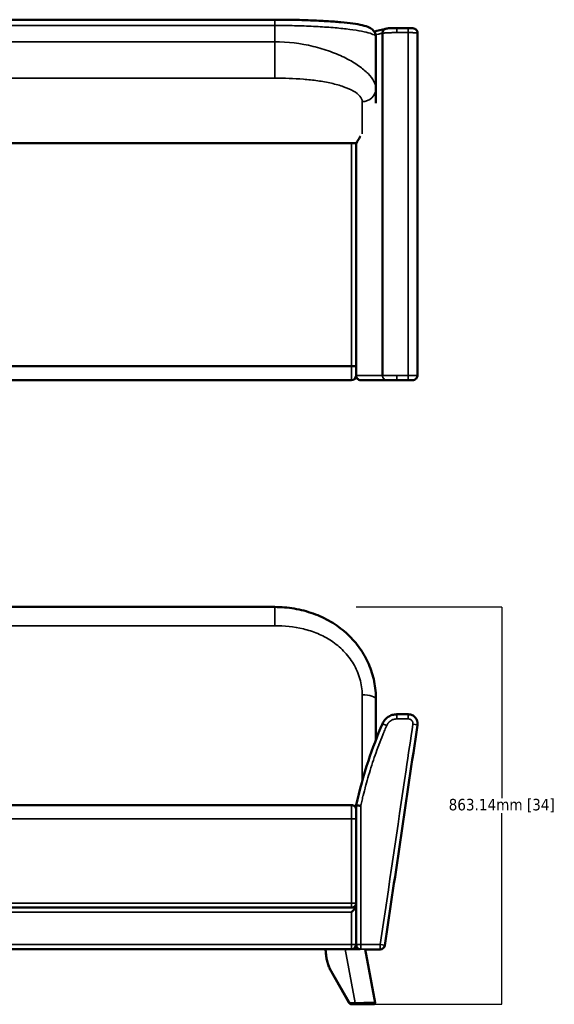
# Model space of a CAD drawing. Header units: millimetres. Extents: x 1963 to 6379, y 615 to 3469.
# Tile 3 of 6: x 3125 to 4287, y 615 to 2754. Entities that reach past the tile are written whole.
import ezdxf

# ---------------------------------------------------------------- set-up
doc = ezdxf.new("R2010")
doc.units = ezdxf.units.MM
doc.layers.add('Visible (ANSI)', color=7, linetype='Continuous', lineweight=50)
doc.layers.add('Visible Narrow (ANSI)', color=7, linetype='Continuous', lineweight=35)
doc.styles.get("Standard").update_dxf_attribs({"font": 'tahoma.ttf'})
doc.dimstyles.get("Standard").update_dxf_attribs({"dimtxt": 25, "dimasz": 0.18, "dimexe": 0.18, "dimexo": 0.0625, "dimgap": 0.09, "dimtad": 0, "dimtih": 1, "dimtoh": 1, "dimzin": 0, "dimdsep": 46, "dimtxsty": 'Standard', "dimcen": 0.09, "dimadec": 0, "dimazin": 0, "dimtfac": 1, "dimtofl": 0, "dimtmove": 0, "dimatfit": 3, "dimfxl": 1, "dimtolj": 1, "dimtzin": 0, "dimarcsym": 0})

# ---------------------------------------------------------------- blocks, each defined once
blk = doc.blocks.new('*D7')
at = {"color": 0, "lineweight": -2, "transparency": 16777216}
for p, q in [((3856.4, 1478.4), (4173.1, 1478.4)), ((4172.9, 1478.2), (4172.9, 1063.3)), ((4172.9, 615.5), (4172.9, 1030.4)), ((3856.4, 615.3), (4173.1, 615.3))]:
    blk.add_line(p, q, dxfattribs=at)
at = {"color": 0, "transparency": 16777216}
for points in [[(4172.9, 1478.2), (4172.9, 1478.2), (4172.9, 1478.4)], [(4172.9, 615.5), (4172.9, 615.5), (4172.9, 615.3)]]:
    blk.add_solid(points, dxfattribs=at)
at = {"layer": 'Defpoints', "color": 0, "transparency": 16777216}
for p in [(3856.3, 1478.4), (4172.9, 1478.4), (3856.3, 615.3)]:
    blk.add_point(p, dxfattribs=at)
at = {"color": 0, "transparency": 16777216, "insert": (4172.9, 1046.8), "char_height": 25, "attachment_point": 5}
blk.add_mtext('\\A1;863.14mm [34]', dxfattribs=at)

msp = doc.modelspace()

# ---------------------------------------------------------------- linework, layer by layer
at = {"layer": 'Visible (ANSI)'}
for p, q in [((2273.584, 2754.2), (3679.611, 2754.2)), ((3913.765, 2724.864), (3913.77, 1981.261)), ((3989.899, 2725.246), (3989.909, 1981.256)), ((3748.22, 2699.454), (3748.227, 2699.454)), ((3899.611, 2604.621), (3899.611, 2715.995)), ((3856.597, 2657.783), (3856.597, 2657.783)), ((3899.611, 2573.007), (3899.611, 2604.621)), ((2096.194, 2486.256), (3857, 2486.256)), ((2106.597, 2486.256), (3846.597, 2486.256)), ((3856.597, 1981.371), (3856.597, 2486.256)), ((2106.597, 2001.256), (3846.597, 2001.256)), ((3846.597, 1971.256), (2106.597, 1971.256)), ((3856.597, 1981.371), (3856.597, 1981.256)), ((3922.945, 1971.256), (3944.909, 1971.256)), ((3944.909, 1971.256), (3969.909, 1971.256)), ((3969.909, 1971.256), (3979.909, 1971.256)), ((3679.611, 1478.415), (2273.584, 1478.415)), ((3899.611, 1190.275), (3899.611, 1277.853)), ((3989.898, 1224.154), (3989.907, 1224.927)), ((2106.597, 1048.169), (3846.597, 1048.169)), ((3856.597, 1047.629), (3856.597, 745.265)), ((3856.597, 835.276), (3856.597, 1018.169)), ((2096.597, 825.276), (3856.597, 825.276)), ((3846.597, 825.276), (2106.597, 825.276)), ((3846.597, 815.276), (3856.597, 825.276)), ((3856.597, 745.276), (3856.597, 825.276)), ((3846.597, 735.276), (2106.597, 735.276)), ((3846.597, 735.276), (3865.632, 735.276)), ((3856.597, 745.265), (3856.597, 744.491)), ((3875.992, 735.208), (3897.529, 618.822)), ((3908.956, 734.491), (3876.125, 734.491)), ((3840.566, 619.331), (3802.698, 685.701)), ((3846.899, 615.276), (3856.294, 615.276)), ((3856.294, 615.276), (3887.935, 615.276)), ((3887.935, 615.276), (3894.579, 615.276))]:
    msp.add_line(p, q, dxfattribs=at)
for centre, start, end in [((3846.597, 1981.256), 270, 0), ((3846.597, 835.276), 270, 0), ((3846.597, 745.276), 270, 0), ((3866.597, 744.491), 180, 247.139256), ((3908.956, 744.491), 270, 351.578222)]:
    msp.add_arc(centre, 10, start, end, dxfattribs=at)
for centre, major_axis, ratio, start_param, end_param in [((3913.667, 2724.868), (-0.001, 0.402), 0.24424648, 4.70357226, 4.81661037), ((3908.956, 744.491), (9.892, -1.465), 0.08622294, 0, 0.00017519)]:
    msp.add_ellipse(centre, major_axis=major_axis, ratio=ratio, start_param=start_param, end_param=end_param, dxfattribs=at)
for points, knots in [([(3679.611, 2754.2), (3692.801, 2754.2), (3706.057, 2754.081), (3732.021, 2753.611), (3744.854, 2753.256), (3769.405, 2752.327), (3781.239, 2751.749), (3803.425, 2750.394), (3813.865, 2749.609), (3832.97, 2747.858), (3841.682, 2746.883), (3857.182, 2744.743), (3863.949, 2743.576), (3875.903, 2740.857), (3880.808, 2739.548), (3888.478, 2735.483), (3891.125, 2733.829), (3895.236, 2729.282), (3896.678, 2727.223), (3898.905, 2722.174), (3899.611, 2719.075), (3899.611, 2715.995)], [0, 0, 0, 0, 3.95698907, 3.95698907, 7.95225402, 7.95225402, 11.97137933, 11.97137933, 16.03858249, 16.03858249, 20.17967446, 20.17967446, 24.43978152, 24.43978152, 28.98795164, 28.98795164, 31.04582458, 31.04582458, 32.18293391, 32.18293391, 33.40874367, 33.40874367, 33.40874367, 33.40874367]), ([(3913.764, 2724.91), (3913.746, 2725.561), (3913.788, 2726.224), (3913.892, 2726.878), (3913.971, 2727.368), (3914.085, 2727.853), (3914.232, 2728.325), (3914.257, 2728.403), (3914.282, 2728.481), (3914.309, 2728.559), (3914.322, 2728.598), (3914.335, 2728.637), (3914.349, 2728.676), (3914.356, 2728.695), (3914.363, 2728.714), (3914.37, 2728.733), (3914.376, 2728.753), (3914.384, 2728.773), (3914.391, 2728.791), (3914.764, 2729.809), (3915.323, 2730.81), (3916.058, 2731.685), (3916.11, 2731.747), (3916.163, 2731.809), (3916.217, 2731.87), (3916.245, 2731.901), (3916.272, 2731.931), (3916.299, 2731.961), (3916.313, 2731.976), (3916.327, 2731.992), (3916.341, 2732.007), (3916.348, 2732.014), (3916.355, 2732.022), (3916.362, 2732.029), (3916.368, 2732.037), (3916.376, 2732.045), (3916.382, 2732.052), (3917.048, 2732.764), (3917.915, 2733.457), (3918.963, 2733.971), (3919.038, 2734.008), (3919.114, 2734.044), (3919.19, 2734.078), (3919.228, 2734.096), (3919.267, 2734.113), (3919.305, 2734.13), (3919.325, 2734.138), (3919.344, 2734.147), (3919.364, 2734.155), (3919.373, 2734.159), (3919.383, 2734.163), (3919.393, 2734.168), (3919.398, 2734.17), (3919.403, 2734.172), (3919.407, 2734.174), (3919.412, 2734.176), (3919.419, 2734.178), (3919.422, 2734.18), (3919.821, 2734.348), (3920.327, 2734.525), (3920.93, 2734.655), (3920.973, 2734.664), (3921.017, 2734.673), (3921.061, 2734.682), (3921.067, 2734.684), (3921.074, 2734.685), (3921.081, 2734.686)], [0, 0, 0, 0, 0.125, 0.125, 0.125, 0.21875, 0.21875, 0.21875, 0.234375, 0.234375, 0.234375, 0.2421875, 0.2421875, 0.2421875, 0.24609375, 0.24609375, 0.24609375, 0.25, 0.25, 0.25, 0.46875, 0.46875, 0.46875, 0.484375, 0.484375, 0.484375, 0.4921875, 0.4921875, 0.4921875, 0.49609375, 0.49609375, 0.49609375, 0.498046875, 0.498046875, 0.498046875, 0.5, 0.5, 0.5, 0.71875, 0.71875, 0.71875, 0.734375, 0.734375, 0.734375, 0.7421875, 0.7421875, 0.7421875, 0.74609375, 0.74609375, 0.74609375, 0.748046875, 0.748046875, 0.748046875, 0.749023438, 0.749023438, 0.749023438, 0.75, 0.75, 0.75, 0.859375, 0.859375, 0.859375, 0.8671875, 0.8671875, 0.8671875, 0.868343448, 0.868343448, 0.868343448, 0.868343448]), ([(3921.081, 2734.686), (3923.391, 2735.142), (3926.147, 2735.426), (3931.033, 2735.759), (3932.67, 2735.846), (3937.067, 2736.026), (3940.002, 2736.093), (3943.593, 2736.118), (3944.252, 2736.121), (3944.91, 2736.121)], [0, 0, 0, 0, 1.25153079, 1.25153079, 1.81313737, 1.81313737, 2.6960764, 2.6960764, 2.8935987, 2.8935987, 2.8935987, 2.8935987]), ([(3969.899, 2736.121), (3971.186, 2736.121), (3972.489, 2736.1), (3974.928, 2736.021), (3976.092, 2735.961), (3978.284, 2735.798), (3979.294, 2735.694), (3981.051, 2735.412), (3981.842, 2735.253), (3983.294, 2734.768), (3983.887, 2734.523), (3985.136, 2733.858), (3985.797, 2733.411), (3987.118, 2732.267), (3987.766, 2731.524), (3988.876, 2729.801), (3989.322, 2728.78), (3989.794, 2726.919), (3989.899, 2726.079), (3989.899, 2725.246)], [0, 0, 0, 0, 0.38610186, 0.38610186, 0.77239018, 0.77239018, 1.19549881, 1.19549881, 1.53436833, 1.53436833, 1.74301528, 1.74301528, 1.98490055, 1.98490055, 2.27728804, 2.27728804, 2.60463035, 2.60463035, 2.85561449, 2.85561449, 2.85561449, 2.85561449]), ([(3857, 2486.256), (3859.318, 2490.501), (3861.165, 2493.575), (3863.95, 2498.022), (3865.024, 2499.683), (3866.13, 2501.34)], [-5.82216819, -5.82216819, -5.82216819, -5.82216819, -3.19154473, -3.19154473, -1.6112612, -1.6112612, -1.6112612, -1.6112612]), ([(3846.597, 2001.256), (3847.899, 2001.256), (3849.188, 2001.249), (3851.597, 2001.224), (3852.693, 2001.205), (3854.547, 2001.16), (3855.286, 2001.134), (3856.32, 2001.078), (3856.592, 2001.049), (3856.597, 2001.021), (3856.597, 2001.021), (3856.597, 2001.021)], [-1.57210274, -1.57210274, -1.57210274, -1.57210274, -1.18157579, -1.18157579, -0.79098613, -0.79098613, -0.40025888, -0.40025888, 0, 0, 0.00404776, 0.00404776, 0.00404776, 0.00404776]), ([(3866.597, 1971.256), (3866.592, 1971.256), (3866.587, 1971.256), (3865.25, 1971.258), (3863.931, 1971.526), (3861.521, 1972.545), (3860.445, 1973.269), (3858.624, 1975.085), (3857.896, 1976.161), (3857.123, 1977.982), (3856.92, 1978.643), (3856.661, 1979.958), (3856.597, 1980.606), (3856.597, 1981.256)], [-1.57928353, -1.57928353, -1.57928353, -1.57928353, -1.5777867, -1.5777867, -1.17591559, -1.17591559, -0.78889278, -0.78889278, -0.40211287, -0.40211287, -0.19494922, -0.19494922, -0.00000285, -0.00000285, -0.00000285, -0.00000285]), ([(3866.597, 1971.256), (3866.649, 1971.256), (3866.702, 1971.256), (3866.754, 1971.256), (3866.964, 1971.256), (3867.176, 1971.256), (3867.389, 1971.256), (3867.816, 1971.256), (3868.248, 1971.256), (3868.686, 1971.256), (3869.562, 1971.256), (3870.462, 1971.256), (3871.383, 1971.256), (3871.524, 1971.256), (3871.665, 1971.256), (3871.807, 1971.256), (3873.523, 1971.256), (3875.317, 1971.256), (3877.189, 1971.256), (3877.308, 1971.256), (3877.427, 1971.256), (3877.546, 1971.256), (3879.464, 1971.256), (3881.463, 1971.256), (3883.544, 1971.256), (3885.753, 1971.256), (3888.053, 1971.256), (3890.442, 1971.256), (3890.497, 1971.256), (3890.552, 1971.256), (3890.608, 1971.256), (3892.946, 1971.256), (3895.37, 1971.256), (3897.879, 1971.256), (3897.893, 1971.256), (3897.907, 1971.256), (3897.921, 1971.256), (3900.445, 1971.256), (3903.056, 1971.256), (3905.752, 1971.256), (3905.786, 1971.256), (3905.82, 1971.256), (3905.854, 1971.256), (3908.601, 1971.256), (3911.435, 1971.256), (3914.357, 1971.256), (3915.819, 1971.256), (3917.302, 1971.256), (3918.807, 1971.256), (3919.56, 1971.256), (3920.318, 1971.256), (3921.081, 1971.256), (3921.463, 1971.256), (3921.847, 1971.256), (3922.231, 1971.256), (3922.423, 1971.256), (3922.616, 1971.256), (3922.809, 1971.256), (3922.854, 1971.256), (3922.9, 1971.256), (3922.945, 1971.256)], [0, 0, 0, 0, 0.000726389, 0.000726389, 0.000726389, 0.003645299, 0.003645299, 0.003645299, 0.009483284, 0.009483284, 0.009483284, 0.021159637, 0.021159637, 0.021159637, 0.022939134, 0.022939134, 0.022939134, 0.044512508, 0.044512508, 0.044512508, 0.045878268, 0.045878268, 0.045878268, 0.067865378, 0.067865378, 0.067865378, 0.091218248, 0.091218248, 0.091218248, 0.091756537, 0.091756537, 0.091756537, 0.114571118, 0.114571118, 0.114571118, 0.114695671, 0.114695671, 0.114695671, 0.137634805, 0.137634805, 0.137634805, 0.137923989, 0.137923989, 0.137923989, 0.16127689, 0.16127689, 0.16127689, 0.17295331, 0.17295331, 0.17295331, 0.178791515, 0.178791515, 0.178791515, 0.181710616, 0.181710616, 0.181710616, 0.183170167, 0.183170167, 0.183170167, 0.183513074, 0.183513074, 0.183513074, 0.183513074]), ([(3989.91, 1981.256), (3989.91, 1980.176), (3989.73, 1979.082), (3989.038, 1977.032), (3988.516, 1976.05), (3987.201, 1974.327), (3986.391, 1973.564), (3984.593, 1972.355), (3983.582, 1971.892), (3982.113, 1971.492), (3981.681, 1971.405), (3980.804, 1971.286), (3980.355, 1971.256), (3979.909, 1971.256)], [0, 0, 0, 0, 0.32404506, 0.32404506, 0.64913142, 0.64913142, 0.97418244, 0.97418244, 1.29923855, 1.29923855, 1.43085367, 1.43085367, 1.56484374, 1.56484374, 1.56484374, 1.56484374]), ([(3679.611, 1478.415), (3693.759, 1478.415), (3707.968, 1477.238), (3735.942, 1472.514), (3749.827, 1468.914), (3776.397, 1459.369), (3789.21, 1453.396), (3813.104, 1439.345), (3824.309, 1431.221), (3844.57, 1413.201), (3853.74, 1403.241), (3869.645, 1381.937), (3876.472, 1370.508), (3887.517, 1346.67), (3891.796, 1334.155), (3897.664, 1308.566), (3899.283, 1295.371), (3899.595, 1280.687), (3899.611, 1279.271), (3899.611, 1277.853)], [0, 0, 0, 0, 4.24454291, 4.24454291, 8.54242639, 8.54242639, 12.82575106, 12.82575106, 17.07476401, 17.07476401, 21.28485333, 21.28485333, 25.46375498, 25.46375498, 29.62492449, 29.62492449, 33.77698032, 33.77698032, 34.21966208, 34.21966208, 34.21966208, 34.21966208]), ([(3944.909, 1245.267), (3943.248, 1245.267), (3941.603, 1245.145), (3938.329, 1244.664), (3936.728, 1244.307), (3933.587, 1243.365), (3932.061, 1242.784), (3929.828, 1241.743), (3929.09, 1241.366), (3927.649, 1240.562), (3926.946, 1240.135), (3924.887, 1238.781), (3923.594, 1237.788), (3921.76, 1236.159), (3921.166, 1235.593), (3920.015, 1234.411), (3919.457, 1233.795), (3917.865, 1231.899), (3916.909, 1230.575), (3915.192, 1227.801), (3914.431, 1226.35), (3913.77, 1224.826)], [0, 0, 0, 0, 0.125, 0.125, 0.25, 0.25, 0.375, 0.375, 0.4375, 0.4375, 0.5, 0.5, 0.625, 0.625, 0.6875, 0.6875, 0.75, 0.75, 0.875, 0.875, 1, 1, 1, 1]), ([(3989.908, 1225.037), (3989.914, 1225.563), (3989.899, 1226.087), (3989.816, 1227.32), (3989.731, 1228.028), (3989.482, 1229.441), (3989.318, 1230.149), (3988.719, 1232.214), (3988.178, 1233.533), (3987.154, 1235.423), (3986.774, 1236.042), (3985.958, 1237.224), (3985.521, 1237.789), (3984.59, 1238.868), (3984.096, 1239.383), (3983.312, 1240.116), (3983.044, 1240.354), (3982.492, 1240.817), (3982.208, 1241.042), (3980.77, 1242.123), (3979.544, 1242.851), (3977.92, 1243.596), (3977.591, 1243.737), (3976.922, 1244.001), (3976.582, 1244.124), (3975.556, 1244.467), (3974.866, 1244.656), (3972.775, 1245.112), (3971.355, 1245.267), (3969.909, 1245.267)], [0.07885023, 0.07885023, 0.07885023, 0.07885023, 0.125, 0.125, 0.1875, 0.1875, 0.25, 0.25, 0.375, 0.375, 0.4375, 0.4375, 0.5, 0.5, 0.5625, 0.5625, 0.59375, 0.59375, 0.625, 0.625, 0.75, 0.75, 0.78125, 0.78125, 0.8125, 0.8125, 0.875, 0.875, 1, 1, 1, 1]), ([(3856.597, 1047.629), (3863.757, 1080.228), (3872.602, 1112.502), (3892.103, 1171.498), (3902.359, 1198.428), (3913.77, 1224.826)], [0, 0, 0, 0, 10.01278213, 10.01278213, 18.64063742, 18.64063742, 18.64063742, 18.64063742]), ([(3989.683, 1221.454), (3977.875, 1141.717), (3966.071, 1061.978), (3942.46, 902.503), (3930.654, 822.765), (3918.848, 743.027)], [0, 0, 0, 0, 0.5, 0.5, 1, 1, 1, 1]), ([(3846.597, 1048.169), (3847.899, 1048.169), (3849.188, 1047.914), (3851.597, 1046.926), (3852.693, 1046.202), (3854.547, 1044.373), (3855.286, 1043.286), (3856.32, 1040.861), (3856.592, 1039.541), (3856.597, 1038.194), (3856.597, 1038.181), (3856.597, 1038.167)], [-1.57210274, -1.57210274, -1.57210274, -1.57210274, -1.18157579, -1.18157579, -0.79098613, -0.79098613, -0.40025888, -0.40025888, 0, 0, 0.00404776, 0.00404776, 0.00404776, 0.00404776]), ([(3866.597, 1046.541), (3866.592, 1046.542), (3866.587, 1046.542), (3865.25, 1046.688), (3863.931, 1046.832), (3861.521, 1047.094), (3860.445, 1047.211), (3858.624, 1047.409), (3857.896, 1047.488), (3857.123, 1047.572), (3856.92, 1047.594), (3856.661, 1047.622), (3856.597, 1047.629), (3856.597, 1047.629)], [-1.57928353, -1.57928353, -1.57928353, -1.57928353, -1.5777867, -1.5777867, -1.17591559, -1.17591559, -0.78889278, -0.78889278, -0.40211287, -0.40211287, -0.19494922, -0.19494922, -0.00000285, -0.00000285, -0.00000285, -0.00000285]), ([(3790.126, 735.276), (3790.156, 731.7), (3790.353, 728.127), (3791.081, 721.049), (3791.611, 717.544), (3792.995, 710.665), (3793.849, 707.291), (3795.867, 700.733), (3797.031, 697.548), (3799.651, 691.426), (3801.107, 688.489), (3802.698, 685.701)], [1.582865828, 1.582865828, 1.582865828, 1.582865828, 1.718553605, 1.718553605, 1.854241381, 1.854241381, 1.989929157, 1.989929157, 2.125616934, 2.125616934, 2.26130471, 2.26130471, 2.26130471, 2.26130471]), ([(3840.566, 619.331), (3840.823, 618.88), (3841.115, 618.451), (3841.767, 617.648), (3842.129, 617.274), (3842.924, 616.603), (3843.357, 616.305), (3844.288, 615.81), (3844.786, 615.613), (3845.822, 615.346), (3846.36, 615.276), (3846.899, 615.276)], [2.26130471, 2.26130471, 2.26130471, 2.26130471, 2.437362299, 2.437362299, 2.613419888, 2.613419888, 2.789477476, 2.789477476, 2.965535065, 2.965535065, 3.141592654, 3.141592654, 3.141592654, 3.141592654]), ([(3897.529, 618.822), (3897.588, 618.504), (3897.594, 618.172), (3897.502, 617.529), (3897.402, 617.211), (3897.108, 616.631), (3896.911, 616.362), (3896.447, 615.907), (3896.174, 615.715), (3895.588, 615.433), (3895.268, 615.339), (3894.824, 615.284), (3894.701, 615.276), (3894.579, 615.276)], [0, 0, 0, 0, 0.097157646, 0.097157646, 0.194686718, 0.194686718, 0.292202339, 0.292202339, 0.389718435, 0.389718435, 0.487234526, 0.487234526, 0.523942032, 0.523942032, 0.523942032, 0.523942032])]:
    msp.add_open_spline(points, degree=3, knots=knots, dxfattribs=at)
for points in [[(3895.946, 2728.098), (3903.448, 2730.309), (3911.875, 2732.505), (3920.758, 2734.616)], [(3944.91, 2736.121), (3953.24, 2736.121), (3961.57, 2736.121), (3969.899, 2736.121)], [(3989.91, 1981.256), (3989.91, 1981.256), (3989.91, 1981.256), (3989.91, 1981.256)], [(3969.909, 1245.267), (3961.576, 1245.267), (3953.24, 1245.267), (3944.909, 1245.267)]]:
    msp.add_open_spline(points, degree=3, dxfattribs=at)
msp.add_rational_spline([(3989.898, 1224.154), (3989.888, 1223.256), (3989.817, 1222.356), (3989.683, 1221.454)], [0.999999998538, 0.999999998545, 0.999999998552, 0.999999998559], degree=3, dxfattribs=at)
at = {"layer": 'Visible Narrow (ANSI)'}
for p, q in [((3679.611, 2741.616), (2273.584, 2741.616)), ((3679.611, 2741.616), (3679.611, 2754.2)), ((3679.611, 2741.616), (3679.611, 2706.314)), ((3969.899, 2736.121), (3969.899, 2726.132)), ((3969.899, 2726.132), (3969.909, 1981.268)), ((3679.611, 2706.314), (2273.584, 2706.314)), ((3679.611, 2627.257), (3679.611, 2706.314)), ((3787.326, 2689.454), (3787.324, 2689.454)), ((2273.584, 2627.257), (3679.611, 2627.257)), ((3869.611, 2576.216), (3869.611, 2506.399)), ((3846.597, 2486.256), (3846.597, 2001.256)), ((3846.597, 1971.256), (3846.597, 2001.256)), ((3944.909, 1981.268), (3944.909, 1971.256)), ((3969.909, 1971.256), (3969.909, 1981.268)), ((3679.611, 1437.719), (3679.611, 1478.415)), ((2273.584, 1437.719), (3679.611, 1437.719)), ((3869.611, 1287.505), (3869.611, 1099.94)), ((3944.909, 1235.267), (3944.909, 1245.267)), ((3969.909, 1235.267), (3969.909, 1245.267)), ((3922.945, 1220.849), (3913.77, 1224.826)), ((3979.801, 1223.802), (3989.694, 1222.338)), ((3989.694, 1222.338), (3989.683, 1221.454)), ((3846.597, 1018.169), (3846.597, 1048.169)), ((3866.597, 745.265), (3866.597, 1046.541)), ((3846.597, 1018.169), (2106.597, 1018.169)), ((3856.597, 1018.169), (3846.597, 1018.169)), ((3846.597, 1018.169), (3846.597, 835.276)), ((2106.597, 835.276), (3846.597, 835.276)), ((3856.597, 835.276), (3846.597, 835.276)), ((3846.597, 825.276), (3846.597, 835.276)), ((3846.597, 815.276), (2106.597, 815.276)), ((3846.597, 815.276), (3846.597, 745.276)), ((2106.597, 745.276), (3846.597, 745.276)), ((3832.474, 735.276), (3854.124, 618.276)), ((3856.597, 745.276), (3846.597, 745.276)), ((3846.597, 735.276), (3846.597, 745.276)), ((3856.597, 745.265), (3866.597, 745.265)), ((3866.597, 735.265), (3866.597, 745.265)), ((3908.947, 745.265), (3866.597, 745.265)), ((3866.597, 735.265), (3908.947, 735.265)), ((3866.597, 735.229), (3866.597, 735.265)), ((3908.956, 734.491), (3876.125, 734.491)), ((3908.947, 745.265), (3918.839, 743.801)), ((3908.947, 745.265), (3908.947, 735.265)), ((3908.947, 735.265), (3908.956, 734.491)), ((3918.848, 743.027), (3918.839, 743.801)), ((3841.002, 620.818), (3803.134, 687.187)), ((3854.124, 618.276), (3844.729, 618.276))]:
    msp.add_line(p, q, dxfattribs=at)
for centre, major_axis, ratio, start_param, end_param in [((3944.911, 2726.121), (0, 10), 0.00022159, 0, 1.56960821), ((3869.611, 2604.621), (30, 0), 0.94683386, 4.71238898, 6.28318531), ((3922.945, 1981.256), (0, -10), 0.91750403, 4.71192835, 6.28318455), ((3869.611, 1277.853), (30, 0), 0.32172292, 0, 1.57079633), ((3844.129, 736.231), (0, 77), 0.6906024, 1.58319061, 2.26130471), ((3866.597, 745.265), (-10, 0), 0.99999939, 0, 1.57079633), ((3866.597, 744.491), (-10, 0), 0.99999939, 0, 1.1718025), ((3908.947, 745.265), (9.999, 0.119), 0.99999939, 4.70048774, 6.12428716), ((3908.956, 744.491), (9.999, 0.119), 0.99999939, 4.70049171, 6.12431528), ((3805.304, 687.187), (-2.606, -1.487), 0.46064925, 5.39159547, 6.28318531), ((3843.172, 620.818), (-2.606, -1.487), 0.46064925, 5.39159547, 6.28318531), ((3844.729, 625.276), (0, -7), 0.6906024, 5.40289736, 6.28318531), ((3846.899, 618.276), (0, -3), 0.72323463, 4.71238898, 6.28318531), ((3856.294, 618.276), (0, -3), 0.72323463, 4.71238898, 6.28318531), ((3887.935, 618.276), (0, -3), 0.6906024, 0, 1.83259571)]:
    msp.add_ellipse(centre, major_axis=major_axis, ratio=ratio, start_param=start_param, end_param=end_param, dxfattribs=at)
for points, knots in [([(3679.611, 2741.616), (3694.01, 2741.616), (3708.408, 2741.451), (3736.653, 2740.796), (3750.498, 2740.307), (3777.104, 2739.024), (3789.864, 2738.23), (3813.808, 2736.366), (3824.992, 2735.297), (3845.356, 2732.926), (3854.534, 2731.624), (3870.534, 2728.835), (3877.354, 2727.349), (3888.374, 2724.251), (3892.574, 2722.638), (3898.192, 2719.349), (3899.611, 2717.672), (3899.611, 2715.995)], [0, 0, 0, 0, 0.125, 0.125, 0.25, 0.25, 0.375, 0.375, 0.5, 0.5, 0.625, 0.625, 0.75, 0.75, 0.875, 0.875, 1, 1, 1, 1]), ([(3898.955, 2721.25), (3900.833, 2721.745), (3902.755, 2722.237), (3904.72, 2722.729), (3905.486, 2722.921), (3906.258, 2723.112), (3907.037, 2723.303), (3907.816, 2723.494), (3908.603, 2723.685), (3909.398, 2723.876), (3910.051, 2724.033), (3910.71, 2724.189), (3911.372, 2724.346), (3911.515, 2724.38), (3911.659, 2724.414), (3911.802, 2724.448), (3912.456, 2724.602), (3913.111, 2724.756), (3913.764, 2724.91)], [0.798372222, 0.798372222, 0.798372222, 0.798372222, 0.879505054, 0.879505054, 0.879505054, 0.911130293, 0.911130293, 0.911130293, 0.942755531, 0.942755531, 0.942755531, 0.96875, 0.96875, 0.96875, 0.974380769, 0.974380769, 0.974380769, 1, 1, 1, 1]), ([(3913.765, 2724.864), (3913.768, 2724.865), (3913.774, 2724.866), (3913.779, 2724.866), (3913.784, 2724.867), (3913.789, 2724.868), (3913.794, 2724.868), (3913.836, 2724.874), (3913.877, 2724.88), (3913.92, 2724.886), (3914.004, 2724.898), (3914.09, 2724.91), (3914.178, 2724.921), (3914.353, 2724.944), (3914.535, 2724.967), (3914.723, 2724.99), (3915.099, 2725.036), (3915.501, 2725.08), (3915.929, 2725.124), (3916.785, 2725.211), (3917.741, 2725.294), (3918.803, 2725.373), (3919.334, 2725.412), (3919.892, 2725.451), (3920.469, 2725.488), (3921.046, 2725.525), (3921.642, 2725.561), (3922.258, 2725.595), (3923.488, 2725.664), (3924.796, 2725.726), (3926.19, 2725.783), (3926.887, 2725.812), (3927.602, 2725.839), (3928.326, 2725.864), (3929.049, 2725.889), (3929.783, 2725.912), (3930.529, 2725.934), (3932.02, 2725.977), (3933.555, 2726.014), (3935.145, 2726.044), (3935.939, 2726.058), (3936.746, 2726.071), (3937.561, 2726.083), (3938.376, 2726.094), (3939.192, 2726.103), (3940.009, 2726.11), (3941.642, 2726.125), (3943.273, 2726.132), (3944.908, 2726.132)], [0, 0, 0, 0, 0.00088349, 0.00088349, 0.00088349, 0.00186591, 0.00186591, 0.00186591, 0.00972523, 0.00972523, 0.00972523, 0.02544388, 0.02544388, 0.02544388, 0.05688117, 0.05688117, 0.05688117, 0.11975576, 0.11975576, 0.11975576, 0.24550494, 0.24550494, 0.24550494, 0.30837953, 0.30837953, 0.30837953, 0.37125412, 0.37125412, 0.37125412, 0.49700329, 0.49700329, 0.49700329, 0.55987788, 0.55987788, 0.55987788, 0.62275247, 0.62275247, 0.62275247, 0.74850165, 0.74850165, 0.74850165, 0.81137623, 0.81137623, 0.81137623, 0.87425082, 0.87425082, 0.87425082, 1, 1, 1, 1]), ([(3899.611, 2604.621), (3899.611, 2609.383), (3898.175, 2614.588), (3895.324, 2620.042), (3892.473, 2625.496), (3888.205, 2631.199), (3882.606, 2636.954), (3877.006, 2642.708), (3870.076, 2648.514), (3861.961, 2654.174), (3853.847, 2659.835), (3844.55, 2665.35), (3834.272, 2670.533), (3823.994, 2675.716), (3812.736, 2680.566), (3800.737, 2684.909), (3788.739, 2689.253), (3776, 2693.091), (3762.777, 2696.268), (3736.33, 2702.621), (3707.954, 2706.314), (3679.611, 2706.314)], [0, 0, 0, 0, 0.125, 0.125, 0.125, 0.25, 0.25, 0.25, 0.375, 0.375, 0.375, 0.5, 0.5, 0.5, 0.625, 0.625, 0.625, 0.75, 0.75, 0.75, 1, 1, 1, 1]), ([(3679.611, 2627.257), (3700.168, 2627.257), (3721.007, 2626.627), (3752.298, 2624.05), (3762.717, 2622.916), (3783.141, 2619.992), (3793.143, 2618.202), (3812.13, 2613.917), (3821.113, 2611.421), (3837.342, 2605.759), (3844.585, 2602.591), (3856.613, 2595.714), (3861.394, 2592.005), (3867.895, 2584.27), (3869.611, 2580.247), (3869.611, 2576.216)], [0, 0, 0, 0, 0.25, 0.25, 0.375, 0.375, 0.5, 0.5, 0.625, 0.625, 0.75, 0.75, 0.875, 0.875, 1, 1, 1, 1]), ([(3913.77, 1981.261), (3913.723, 1981.261), (3913.676, 1981.261), (3913.629, 1981.261), (3913.434, 1981.261), (3913.24, 1981.262), (3913.045, 1981.262), (3912.657, 1981.263), (3912.27, 1981.264), (3911.884, 1981.265), (3911.112, 1981.266), (3910.346, 1981.268), (3909.586, 1981.27), (3908.065, 1981.273), (3906.567, 1981.276), (3905.09, 1981.279), (3902.137, 1981.285), (3899.273, 1981.291), (3896.498, 1981.297), (3893.723, 1981.303), (3891.036, 1981.308), (3888.44, 1981.313), (3885.845, 1981.318), (3883.34, 1981.323), (3880.926, 1981.328), (3878.511, 1981.333), (3876.188, 1981.337), (3873.955, 1981.341), (3871.723, 1981.345), (3869.583, 1981.349), (3867.535, 1981.353), (3865.487, 1981.357), (3863.532, 1981.36), (3861.669, 1981.363), (3860.737, 1981.365), (3859.829, 1981.366), (3858.943, 1981.367), (3858.501, 1981.368), (3858.064, 1981.369), (3857.633, 1981.37), (3857.418, 1981.37), (3857.204, 1981.37), (3856.991, 1981.371), (3856.885, 1981.371), (3856.779, 1981.371), (3856.673, 1981.371), (3856.648, 1981.371), (3856.623, 1981.371), (3856.597, 1981.371)], [0, 0, 0, 0, 0.001911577, 0.001911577, 0.001911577, 0.009817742, 0.009817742, 0.009817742, 0.025630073, 0.025630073, 0.025630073, 0.057254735, 0.057254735, 0.057254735, 0.120504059, 0.120504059, 0.120504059, 0.247002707, 0.247002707, 0.247002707, 0.373501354, 0.373501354, 0.373501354, 0.500000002, 0.500000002, 0.500000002, 0.62649865, 0.62649865, 0.62649865, 0.752997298, 0.752997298, 0.752997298, 0.879495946, 0.879495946, 0.879495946, 0.942745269, 0.942745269, 0.942745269, 0.974369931, 0.974369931, 0.974369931, 0.990182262, 0.990182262, 0.990182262, 0.998088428, 0.998088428, 0.998088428, 0.999999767, 0.999999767, 0.999999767, 0.999999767]), ([(3944.909, 1981.268), (3943.248, 1981.268), (3941.603, 1981.268), (3938.329, 1981.268), (3936.728, 1981.268), (3933.587, 1981.267), (3932.061, 1981.267), (3929.828, 1981.267), (3929.09, 1981.267), (3927.649, 1981.266), (3926.946, 1981.266), (3924.887, 1981.266), (3923.594, 1981.265), (3921.76, 1981.265), (3921.166, 1981.265), (3920.015, 1981.264), (3919.457, 1981.264), (3917.865, 1981.263), (3916.909, 1981.263), (3915.192, 1981.262), (3914.431, 1981.261), (3913.77, 1981.261)], [0, 0, 0, 0, 0.125, 0.125, 0.25, 0.25, 0.375, 0.375, 0.4375, 0.4375, 0.5, 0.5, 0.625, 0.625, 0.6875, 0.6875, 0.75, 0.75, 0.875, 0.875, 1, 1, 1, 1]), ([(3989.91, 1981.256), (3989.909, 1981.257), (3989.894, 1981.257), (3989.816, 1981.258), (3989.731, 1981.258), (3989.482, 1981.259), (3989.318, 1981.259), (3988.719, 1981.26), (3988.178, 1981.261), (3987.154, 1981.262), (3986.774, 1981.263), (3985.958, 1981.263), (3985.521, 1981.264), (3984.59, 1981.264), (3984.096, 1981.265), (3983.312, 1981.265), (3983.044, 1981.265), (3982.492, 1981.265), (3982.208, 1981.266), (3980.77, 1981.266), (3979.544, 1981.267), (3977.92, 1981.267), (3977.591, 1981.267), (3976.922, 1981.267), (3976.582, 1981.267), (3975.556, 1981.268), (3974.866, 1981.268), (3972.775, 1981.268), (3971.355, 1981.268), (3969.909, 1981.268)], [0.085580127, 0.085580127, 0.085580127, 0.085580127, 0.125, 0.125, 0.1875, 0.1875, 0.25, 0.25, 0.375, 0.375, 0.4375, 0.4375, 0.5, 0.5, 0.5625, 0.5625, 0.59375, 0.59375, 0.625, 0.625, 0.75, 0.75, 0.78125, 0.78125, 0.8125, 0.8125, 0.875, 0.875, 1, 1, 1, 1]), ([(3679.611, 1437.719), (3700.168, 1437.719), (3721.007, 1435.865), (3752.298, 1428.28), (3762.717, 1424.941), (3783.141, 1416.337), (3793.143, 1411.068), (3812.13, 1398.458), (3821.113, 1391.113), (3837.342, 1374.448), (3844.585, 1365.126), (3856.613, 1344.886), (3861.394, 1333.97), (3867.895, 1311.207), (3869.611, 1299.366), (3869.611, 1287.505)], [0, 0, 0, 0, 0.25, 0.25, 0.375, 0.375, 0.5, 0.5, 0.625, 0.625, 0.75, 0.75, 0.875, 0.875, 1, 1, 1, 1]), ([(3866.597, 1046.541), (3866.649, 1046.778), (3866.702, 1047.014), (3866.754, 1047.251), (3866.964, 1048.201), (3867.176, 1049.15), (3867.389, 1050.1), (3867.816, 1051.998), (3868.248, 1053.896), (3868.686, 1055.792), (3869.562, 1059.584), (3870.462, 1063.371), (3871.383, 1067.152), (3871.524, 1067.728), (3871.665, 1068.304), (3871.807, 1068.88), (3873.523, 1075.861), (3875.317, 1082.822), (3877.189, 1089.762), (3877.308, 1090.202), (3877.427, 1090.641), (3877.546, 1091.08), (3879.464, 1098.151), (3881.463, 1105.2), (3883.544, 1112.227), (3885.753, 1119.691), (3888.053, 1127.127), (3890.442, 1134.532), (3890.497, 1134.703), (3890.552, 1134.873), (3890.608, 1135.044), (3892.946, 1142.277), (3895.37, 1149.482), (3897.879, 1156.659), (3897.893, 1156.698), (3897.907, 1156.737), (3897.921, 1156.777), (3900.445, 1163.992), (3903.056, 1171.18), (3905.752, 1178.334), (3905.786, 1178.424), (3905.82, 1178.514), (3905.854, 1178.604), (3908.601, 1185.886), (3911.435, 1193.132), (3914.357, 1200.344), (3915.819, 1203.95), (3917.302, 1207.547), (3918.807, 1211.135), (3919.56, 1212.93), (3920.318, 1214.721), (3921.081, 1216.511), (3921.463, 1217.406), (3921.847, 1218.3), (3922.231, 1219.194), (3922.423, 1219.641), (3922.616, 1220.088), (3922.809, 1220.534), (3922.854, 1220.639), (3922.9, 1220.744), (3922.945, 1220.849)], [0, 0, 0, 0, 0.000726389, 0.000726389, 0.000726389, 0.003645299, 0.003645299, 0.003645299, 0.009483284, 0.009483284, 0.009483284, 0.021159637, 0.021159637, 0.021159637, 0.022939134, 0.022939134, 0.022939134, 0.044512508, 0.044512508, 0.044512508, 0.045878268, 0.045878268, 0.045878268, 0.067865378, 0.067865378, 0.067865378, 0.091218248, 0.091218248, 0.091218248, 0.091756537, 0.091756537, 0.091756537, 0.114571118, 0.114571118, 0.114571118, 0.114695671, 0.114695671, 0.114695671, 0.137634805, 0.137634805, 0.137634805, 0.137923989, 0.137923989, 0.137923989, 0.16127689, 0.16127689, 0.16127689, 0.17295331, 0.17295331, 0.17295331, 0.178791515, 0.178791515, 0.178791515, 0.181710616, 0.181710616, 0.181710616, 0.183170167, 0.183170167, 0.183170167, 0.183513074, 0.183513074, 0.183513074, 0.183513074]), ([(3979.801, 1223.802), (3974.919, 1190.829), (3970.037, 1157.855), (3965.155, 1124.881), (3946.419, 998.342), (3927.683, 871.804), (3908.947, 745.265)], [0, 0, 0, 0, 0.1, 0.1, 0.1, 0.483753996, 0.483753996, 0.483753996, 0.483753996]), ([(3922.945, 1220.849), (3923.41, 1221.921), (3923.948, 1222.946), (3924.554, 1223.926), (3925.16, 1224.906), (3925.836, 1225.841), (3926.582, 1226.73), (3926.956, 1227.174), (3927.349, 1227.608), (3927.755, 1228.025), (3928.161, 1228.442), (3928.58, 1228.842), (3929.012, 1229.226), (3929.875, 1229.993), (3930.789, 1230.694), (3931.755, 1231.329), (3932.237, 1231.647), (3932.733, 1231.947), (3933.241, 1232.231), (3933.75, 1232.515), (3934.271, 1232.781), (3934.797, 1233.026), (3935.849, 1233.516), (3936.927, 1233.927), (3938.031, 1234.258), (3939.135, 1234.589), (3940.266, 1234.841), (3941.422, 1235.011), (3942.578, 1235.181), (3943.741, 1235.267), (3944.909, 1235.267)], [0.0000000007, 0.0000000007, 0.0000000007, 0.0000000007, 0.0034562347, 0.0034562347, 0.0034562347, 0.0069124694, 0.0069124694, 0.0069124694, 0.0086405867, 0.0086405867, 0.0086405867, 0.0103687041, 0.0103687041, 0.0103687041, 0.0138249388, 0.0138249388, 0.0138249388, 0.0155530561, 0.0155530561, 0.0155530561, 0.0172811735, 0.0172811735, 0.0172811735, 0.0207374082, 0.0207374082, 0.0207374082, 0.0241936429, 0.0241936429, 0.0241936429, 0.0276498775, 0.0276498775, 0.0276498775, 0.0276498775]), ([(3969.909, 1235.267), (3970.632, 1235.267), (3971.342, 1235.19), (3972.039, 1235.038), (3972.387, 1234.962), (3972.733, 1234.867), (3973.075, 1234.753), (3973.246, 1234.696), (3973.416, 1234.634), (3973.583, 1234.568), (3973.75, 1234.502), (3973.915, 1234.432), (3974.077, 1234.357), (3974.727, 1234.059), (3975.34, 1233.695), (3975.915, 1233.263), (3976.059, 1233.155), (3976.201, 1233.042), (3976.339, 1232.926), (3976.476, 1232.811), (3976.611, 1232.692), (3976.741, 1232.569), (3977.003, 1232.325), (3977.25, 1232.068), (3977.482, 1231.798), (3977.715, 1231.528), (3977.934, 1231.245), (3978.138, 1230.95), (3978.342, 1230.655), (3978.531, 1230.345), (3978.702, 1230.03), (3979.044, 1229.4), (3979.314, 1228.741), (3979.514, 1228.052), (3979.613, 1227.708), (3979.696, 1227.354), (3979.758, 1227.001), (3979.82, 1226.648), (3979.863, 1226.294), (3979.887, 1225.939), (3979.935, 1225.23), (3979.907, 1224.517), (3979.801, 1223.802)], [0, 0, 0, 0, 0.0021379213, 0.0021379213, 0.0021379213, 0.003206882, 0.003206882, 0.003206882, 0.0037413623, 0.0037413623, 0.0037413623, 0.0042758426, 0.0042758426, 0.0042758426, 0.0064137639, 0.0064137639, 0.0064137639, 0.0069482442, 0.0069482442, 0.0069482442, 0.0074827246, 0.0074827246, 0.0074827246, 0.0085516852, 0.0085516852, 0.0085516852, 0.0096206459, 0.0096206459, 0.0096206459, 0.0106896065, 0.0106896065, 0.0106896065, 0.0128275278, 0.0128275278, 0.0128275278, 0.0138964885, 0.0138964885, 0.0138964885, 0.0149654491, 0.0149654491, 0.0149654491, 0.0171033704, 0.0171033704, 0.0171033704, 0.0171033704]), ([(3872.98, 618.847), (3872.639, 618.84), (3872.298, 618.833), (3871.958, 618.825), (3870.556, 618.795), (3869.155, 618.762), (3867.775, 618.727), (3867.523, 618.721), (3867.272, 618.714), (3867.022, 618.708), (3865.4, 618.666), (3863.811, 618.621), (3862.286, 618.574), (3860.761, 618.527), (3859.3, 618.478), (3857.931, 618.428), (3856.562, 618.378), (3855.285, 618.327), (3854.124, 618.276)], [0, 0, 0, 0, 0.04889363, 0.04889363, 0.04889363, 0.25, 0.25, 0.25, 0.28667019, 0.28667019, 0.28667019, 0.52444679, 0.52444679, 0.52444679, 0.7622234, 0.7622234, 0.7622234, 1, 1, 1, 1]), ([(3889.936, 619.053), (3888.752, 619.053), (3887.455, 619.048), (3886.068, 619.038), (3884.681, 619.028), (3883.204, 619.013), (3881.667, 618.994), (3880.367, 618.977), (3879.023, 618.958), (3877.654, 618.935), (3877.404, 618.931), (3877.154, 618.926), (3876.902, 618.922), (3875.609, 618.9), (3874.296, 618.875), (3872.98, 618.847)], [0, 0, 0, 0, 0.26354824, 0.26354824, 0.26354824, 0.52709648, 0.52709648, 0.52709648, 0.75, 0.75, 0.75, 0.79064471, 0.79064471, 0.79064471, 1, 1, 1, 1]), ([(3897.529, 618.822), (3897.529, 618.823), (3897.528, 618.824), (3897.512, 618.861), (3897.332, 618.894), (3896.654, 618.95), (3896.155, 618.974), (3894.856, 619.013), (3894.057, 619.028), (3892.188, 619.048), (3891.119, 619.053), (3889.936, 619.053)], [0.496349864, 0.496349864, 0.496349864, 0.496349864, 0.5, 0.5, 0.625, 0.625, 0.75, 0.75, 0.875, 0.875, 1, 1, 1, 1])]:
    msp.add_open_spline(points, degree=3, knots=knots, dxfattribs=at)
for points in [[(3944.908, 2726.132), (3953.242, 2726.133), (3961.569, 2726.132), (3969.899, 2726.132)], [(3969.909, 1981.268), (3961.576, 1981.268), (3953.24, 1981.268), (3944.909, 1981.268)], [(3918.839, 743.801), (3942.457, 903.313), (3966.075, 1062.825), (3989.694, 1222.338)], [(3944.909, 1235.267), (3953.243, 1235.267), (3961.576, 1235.267), (3969.909, 1235.267)], [(3989.694, 1222.338), (3989.827, 1223.24), (3989.898, 1224.14), (3989.908, 1225.037)]]:
    msp.add_open_spline(points, degree=3, dxfattribs=at)
msp.add_rational_spline([(3969.899, 2726.132), (3971.348, 2726.132), (3972.77, 2726.126), (3974.865, 2726.105), (3975.557, 2726.097), (3976.585, 2726.082), (3976.925, 2726.076), (3977.594, 2726.064), (3977.924, 2726.058), (3979.55, 2726.025), (3980.776, 2725.993), (3982.215, 2725.945), (3982.499, 2725.935), (3983.05, 2725.914), (3983.318, 2725.904), (3984.101, 2725.871), (3984.594, 2725.848), (3985.524, 2725.8), (3985.961, 2725.775), (3986.776, 2725.723), (3987.154, 2725.695), (3988.175, 2725.612), (3988.714, 2725.553), (3989.311, 2725.462), (3989.475, 2725.43), (3989.722, 2725.368), (3989.807, 2725.337), (3989.884, 2725.285), (3989.899, 2725.266), (3989.899, 2725.246)], [0.999999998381, 0.999999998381, 0.999999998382, 0.999999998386, 0.999999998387, 0.99999999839, 0.999999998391, 0.999999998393, 0.999999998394, 0.9999999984, 0.999999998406, 0.999999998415, 0.999999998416, 0.99999999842, 0.999999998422, 0.999999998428, 0.999999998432, 0.99999999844, 0.999999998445, 0.999999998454, 0.999999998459, 0.999999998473, 0.999999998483, 0.999999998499, 0.999999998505, 0.999999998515, 0.999999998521, 0.99999999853, 0.999999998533, 0.999999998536], degree=3, knots=[0, 0, 0, 0, 0.125, 0.125, 0.1875, 0.1875, 0.21875, 0.21875, 0.25, 0.25, 0.375, 0.375, 0.40625, 0.40625, 0.4375, 0.4375, 0.5, 0.5, 0.5625, 0.5625, 0.625, 0.625, 0.75, 0.75, 0.8125, 0.8125, 0.875, 0.875, 0.914264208, 0.914264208, 0.914264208, 0.914264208], dxfattribs=at)

# ---------------------------------------------------------------- dimensions: what is measured, and where the dimension line sits
dim = msp.add_linear_dim(base=(4172.897, 1478.415), p1=(3856.294, 615.276), p2=(3856.294, 1478.415), angle=90, dimstyle='Standard', override={"dimpost": 'mm'})
dim.commit()
dim.dimension.update_dxf_attribs({"geometry": '*D7', "text_midpoint": (4172.897, 1046.846), "dimtype": 160})

doc.saveas('drawing.dxf')
